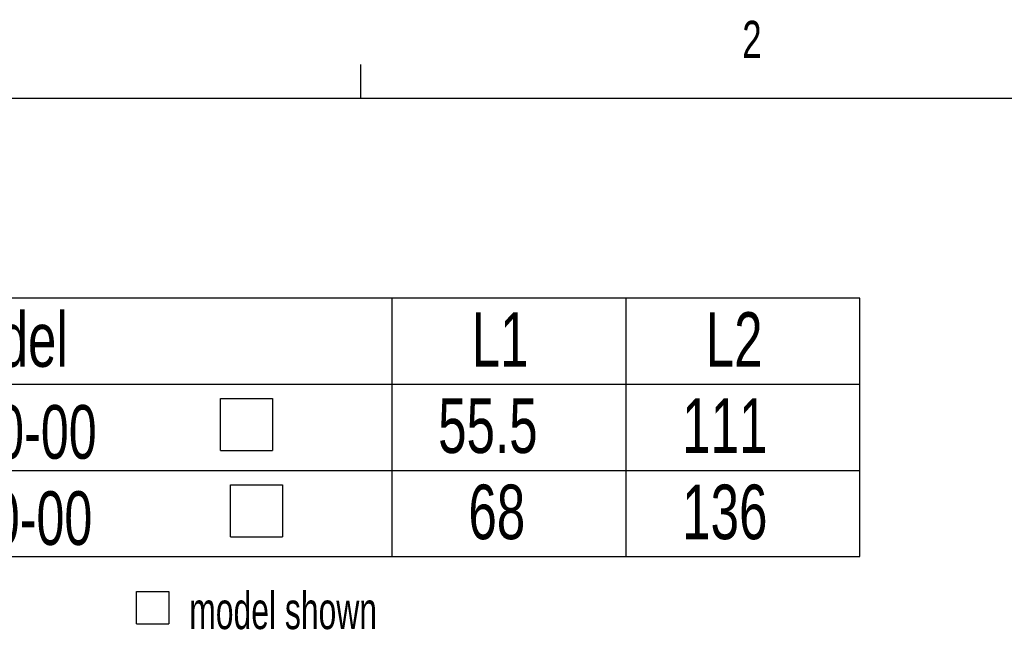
# Model space of a CAD drawing. Extents: x 11 to 421, y 5 to 275.
# Tile 5 of 9: x 294 to 357, y 236 to 275. Entities that reach past the tile are written whole.
import ezdxf
from ezdxf.enums import TextEntityAlignment as Align

# ---------------------------------------------------------------- set-up
doc = ezdxf.new("R2010")
doc.units = 0
doc.layers.get('0').update_dxf_attribs({"linetype": 'CONTINUOUS'})

# ---------------------------------------------------------------- blocks, each defined once
blk = doc.blocks.new('SW_SYMBOL_MOD_BOX')
at = {"color": 0, "linetype": 'CONTINUOUS'}
for p, q in [((200, 200), (200, 800)), ((200, 800), (800, 800)), ((800, 800), (800, 200)), ((200, 200), (800, 200))]:
    blk.add_line(p, q, dxfattribs=at)
blk = doc.blocks.new('SW_NOTE_0')
at = {"color": 0, "linetype": 'CONTINUOUS', "xscale": 0.0034693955, "yscale": 0.0034693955, "zscale": 0.0034693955}
blk.add_blockref('SW_SYMBOL_MOD_BOX', (27.556, 0.349), dxfattribs=at)
at = {"color": 0, "linetype": 'CONTINUOUS'}
for s, width, p in [('Note: RLAS-090-00', 0.7, (0, 0)), (' model shown', 0.641667, (31.075, 0))]:
    blk.add_text(s, height=2.38125, dxfattribs=dict(at, width=width)).set_placement(p, align=Align.BOTTOM_LEFT)
blk = doc.blocks.new('SW_TABLEANNOTATION_1')
at = {"color": 0, "linetype": 'CONTINUOUS'}
for p, q in [((0, 0), (0, -16.577)), ((74.879, 0), (0, 0)), ((44.879, 0), (44.879, -16.577)), ((59.879, 0), (59.879, -16.577)), ((74.879, -16.577), (74.879, 0)), ((0, -5.526), (74.879, -5.526)), ((0, -11.051), (74.879, -11.051)), ((0, -16.577), (74.879, -16.577))]:
    blk.add_line(p, q, dxfattribs=at)
at = {"color": 0, "linetype": 'CONTINUOUS', "xscale": 0.0055510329, "yscale": 0.0055510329, "zscale": 0.0055510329}
for p in [(32.794, -10.885), (33.431, -16.411)]:
    blk.add_blockref('SW_SYMBOL_MOD_BOX', p, dxfattribs=at)
at = {"color": 0, "linetype": 'CONTINUOUS', "width": 0.7}
for s, height, p in [('Model', 3.5, (15.185, -5.459)), ('L1', 3.5, (50.01, -5.459)), ('L2', 3.5, (65.01, -5.459)), ('RLAS-090-00', 3.43958, (6.455, -11.334)), ('55.5', 3.5, (47.854, -10.985)), ('111', 3.5, (63.5, -10.985)), ('68', 3.5, (49.793, -16.511)), ('136', 3.5, (63.5, -16.511)), ('RAAS-090-00', 3.43958, (5.818, -16.86))]:
    blk.add_text(s, height=height, dxfattribs=at).set_placement(p, align=Align.BOTTOM_LEFT)

msp = doc.modelspace()

# ---------------------------------------------------------------- linework, layer by layer
at = {"color": 7, "linetype": 'CONTINUOUS'}
for p, q in [((315.9379, 270.3087), (315.9379, 272.4626)), ((15.9068, 270.3087), (415.9568, 270.3087))]:
    msp.add_line(p, q, dxfattribs=at)

# ---------------------------------------------------------------- block references
for name, p in [('SW_TABLEANNOTATION_1', (273.0325, 257.4929)), ('SW_NOTE_0', (273.2872, 235.5536))]:
    msp.add_blockref(name, p, dxfattribs=at)

# ---------------------------------------------------------------- texts
at = {"color": 7, "linetype": 'CONTINUOUS', "width": 0.7}
msp.add_text('2', height=2.3813, dxfattribs=at).set_placement((340.3853, 272.1699), align=Align.BOTTOM_LEFT)

doc.saveas('drawing.dxf')
